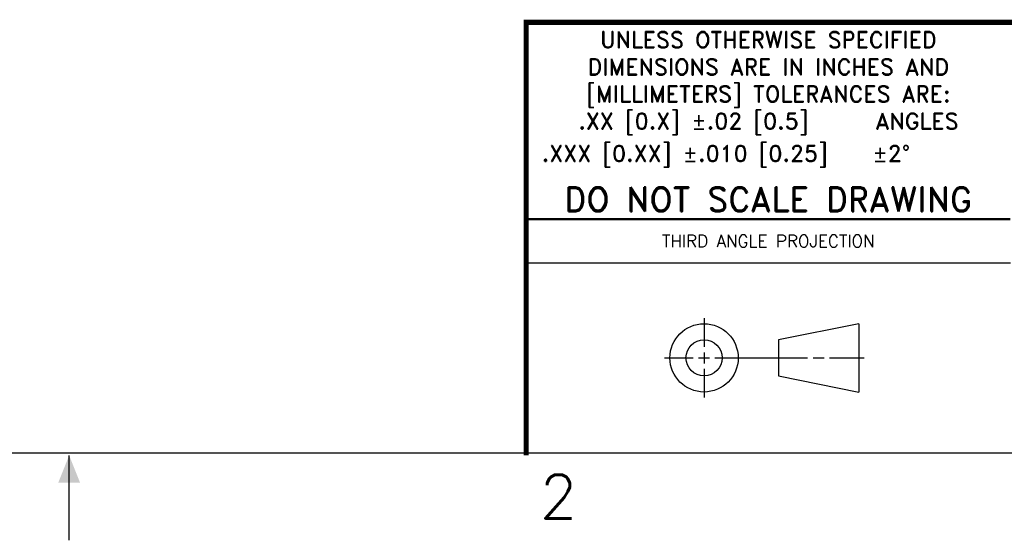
# Model space of a CAD drawing. Header units: inches. Extents: x -28.4 to 11.2, y 24.4 to 41.4.
# Tile 7 of 16: x -17.7 to -12.1, y 24.4 to 27.3. Entities that reach past the tile are written whole.
import ezdxf

# ---------------------------------------------------------------- set-up
doc = ezdxf.new("R2010")
doc.units = ezdxf.units.IN
doc.header["$LTSCALE"] = 1.87
doc.header["$MEASUREMENT"] = 0
doc.layers.get('0').update_dxf_attribs({"linetype": 'CONTINUOUS'})
doc.styles.add('ROMANS', font='romans.shx')
doc.styles.add('SIMPLEX', font='SIMPLEX')

# ---------------------------------------------------------------- blocks, each defined once
blk = doc.blocks.new('TRI', base_point=(0.75, 8.5))
blk.add_solid([(0.75, 8.5), (0.90625, 8.4375), (0.90625, 8.5625)])

msp = doc.modelspace()

# ---------------------------------------------------------------- linework, layer by layer
for p, q in [((-14.8145, 25.9463), (-12.0495, 25.9463)), ((-13.7987, 25.6301), (-13.7987, 25.4663)), ((-12.915, 25.5988), (-13.374, 25.507)), ((-12.915, 25.5988), (-12.915, 25.2088)), ((-13.374, 25.507), (-13.374, 25.3005)), ((-13.7987, 25.435), (-13.7987, 25.3725)), ((-14.025, 25.4038), (-13.8612, 25.4038)), ((-13.8299, 25.4038), (-13.7674, 25.4038)), ((-13.7362, 25.4038), (-13.207, 25.4038)), ((-13.1758, 25.4038), (-13.1133, 25.4038)), ((-13.082, 25.4038), (-12.8837, 25.4038)), ((-13.7987, 25.3413), (-13.7987, 25.1775)), ((-13.374, 25.3005), (-12.915, 25.2088)), ((-27.9245, 24.8613), (-6.9245, 24.8613)), ((-17.4245, 24.3613), (-17.4245, 24.8463))]:
    msp.add_line(p, q)
for points, const_width in [([(-14.8145, 24.8463), (-14.8145, 27.3213), (-6.9245, 27.3213)], 0.03), ([(-14.8145, 26.1963), (-12.0495, 26.1963)], 0.015)]:
    msp.add_lwpolyline(points, dxfattribs=dict(const_width=const_width))
for radius in [0.195, 0.1032]:
    msp.add_circle((-13.7987, 25.4038), radius)

# ---------------------------------------------------------------- block references
at = {"rotation": 270}
msp.add_blockref('TRI', (-17.4245, 24.8463), dxfattribs=at)

# ---------------------------------------------------------------- texts
at = {"style": 'SIMPLEX'}
msp.add_text('2', height=0.25, dxfattribs=at).set_placement((-14.737, 24.4863))
at = {"style": 'ROMANS'}
for s, insert, char_height, width, attachment_point in [('{\\Fromand.shx;UNLESS OTHERWISE SPECIFIED DIMENSIONS ARE IN INCHES AND [MILLIMETERS] TOLERANCES ARE:\\P.XX [0.X] ±.02 [0.5]      ANGLES}', (-13.4312, 27.2681), 0.093, 2.7614, 2), ('{\\Fromand.shx;.XXX [0.XX] ±.010 [0.25]    ±2°}', (-14.7261, 26.6181), 0.093, 2.7725, 1), ('{\\Fromand.shx;DO NOT SCALE DRAWING}', (-13.4324, 26.3093), 0.14, 2.7845, 5), ('{\\Fromand|c0;THIRD ANGLE PROJECTION}', (-13.432, 26.0713), 0.07, 1.5, 5)]:
    msp.add_mtext(s, dxfattribs=dict(at, insert=insert, char_height=char_height, width=width, attachment_point=attachment_point))

doc.saveas('drawing.dxf')
